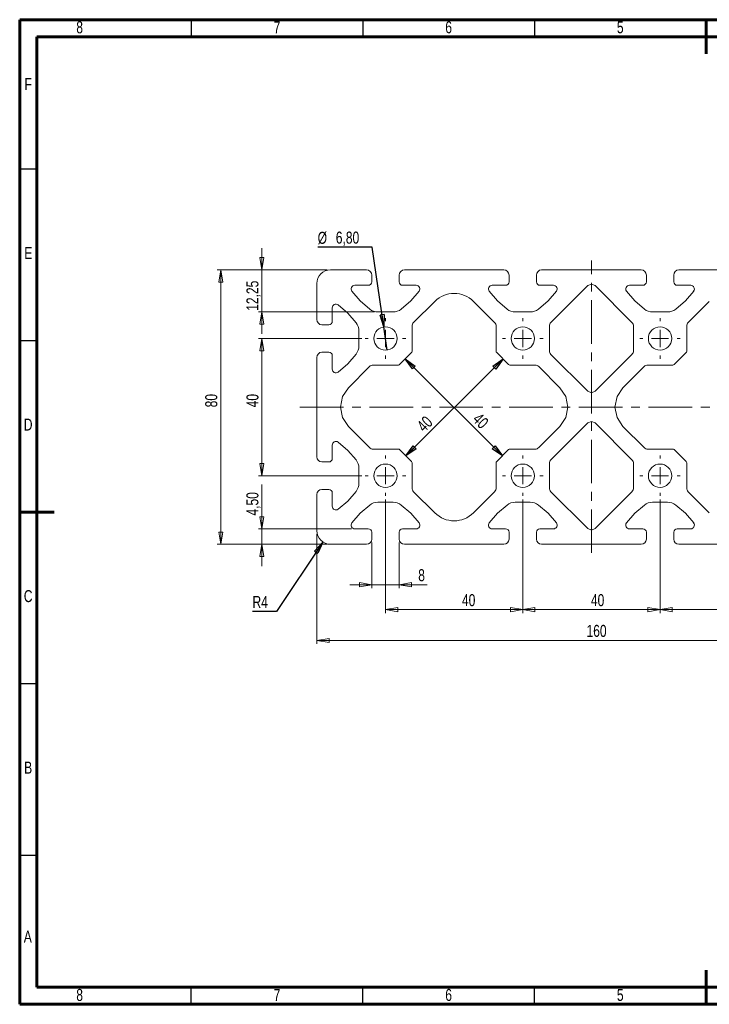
# Model space of a CAD drawing. Header units: millimetres. Extents: x 15 to 415, y 2 to 292.
# Tile 1 of 2: x 15 to 216, y 5 to 292. Entities that reach past the tile are written whole.
import ezdxf

# ---------------------------------------------------------------- set-up
doc = ezdxf.new("R2010")
doc.units = ezdxf.units.MM
doc.linetypes.add('CENTERX2', pattern=[20.32, 12.7, -2.54, 2.54, -2.54])
doc.layers.add('GRAU', color=8, linetype='Continuous')
doc.styles.add('SLDTEXTSTYLE0', font='TXT', dxfattribs={"width": 0.75})
doc.dimstyles.new('SLDDIMSTYLE0', dxfattribs={"dimtxt": 3.5, "dimasz": 3.556, "dimexe": 0, "dimexo": 0.0625, "dimgap": 0.875, "dimtad": 1, "dimrnd": 1e-09, "dimzin": 12, "dimdsep": 46, "dimtxsty": 'SLDTEXTSTYLE0', "dimblk1": 'CLOSED', "dimblk2": 'CLOSED', "dimsah": 1, "dimcen": 0.09, "dimadec": 0, "dimazin": 3, "dimtfac": 1, "dimtofl": 0, "dimtmove": 0, "dimatfit": 3, "dimldrblk": 'CLOSED', "dimfxl": 1, "dimfrac": 2, "dimtolj": 1, "dimtzin": 12, "dimarcsym": 0})
doc.dimstyles.new('SLDDIMSTYLE1', dxfattribs={"dimtxt": 3.5, "dimasz": 3.556, "dimexe": 0, "dimexo": 0.0625, "dimgap": 0.875, "dimtad": 1, "dimrnd": 1e-09, "dimzin": 12, "dimdsep": 46, "dimtxsty": 'SLDTEXTSTYLE0', "dimblk1": 'CLOSED', "dimblk2": 'CLOSED', "dimsah": 1, "dimcen": 0.09, "dimadec": 0, "dimazin": 3, "dimtfac": 1, "dimtmove": 0, "dimatfit": 0, "dimldrblk": 'CLOSED', "dimfxl": 1, "dimfrac": 2, "dimtolj": 1, "dimtzin": 12, "dimarcsym": 0})
doc.dimstyles.new('SLDDIMSTYLE2', dxfattribs={"dimtxt": 3.5, "dimasz": 3.556, "dimexe": 0, "dimexo": 0.0625, "dimgap": 0.875, "dimtad": 0, "dimtih": 1, "dimtoh": 1, "dimrnd": 1e-09, "dimzin": 12, "dimdsep": 46, "dimtxsty": 'SLDTEXTSTYLE0', "dimblk1": 'CLOSED', "dimblk2": 'CLOSED', "dimsah": 1, "dimcen": 0, "dimadec": 0, "dimazin": 3, "dimtfac": 1, "dimtofl": 0, "dimtmove": 0, "dimatfit": 3, "dimldrblk": 'CLOSED', "dimfxl": 1, "dimfrac": 2, "dimtolj": 1, "dimtzin": 12, "dimarcsym": 0})
doc.dimstyles.new('SLDDIMSTYLE3', dxfattribs={"dimtxt": 3.5, "dimasz": 3.556, "dimexe": 0, "dimexo": 0.0625, "dimgap": 0.875, "dimtad": 0, "dimtih": 1, "dimtoh": 1, "dimrnd": 1e-09, "dimzin": 12, "dimdsep": 46, "dimtxsty": 'SLDTEXTSTYLE0', "dimblk1": 'NONE', "dimblk2": 'CLOSED', "dimsah": 1, "dimcen": 0, "dimadec": 0, "dimazin": 3, "dimtfac": 1, "dimtmove": 0, "dimatfit": 3, "dimldrblk": 'NONE', "dimfxl": 1, "dimfrac": 2, "dimtolj": 1, "dimtzin": 12, "dimarcsym": 0})

# ---------------------------------------------------------------- blocks, each defined once
blk = doc.blocks.new('_CLOSED')
at = {"color": 0, "linetype": 'ByBlock', "lineweight": -2}
for p, q in [((-1, 0.166667), (0, 0)), ((-1, 0.166667), (-1, -0.166667)), ((0, 0), (-1, -0.166667)), ((0, 0), (-1, 0))]:
    blk.add_line(p, q, dxfattribs=at)
blk = doc.blocks.new('_D_1')
at = {"color": 7, "linetype": 'Continuous', "lineweight": 0}
for p, q in [((117.57, 139.58), (117.57, 126.31)), ((125.57, 139.58), (125.57, 126.31)), ((117.57, 127.31), (111.22, 127.31)), ((117.57, 127.31), (125.57, 127.31)), ((125.57, 127.31), (133.69, 127.31))]:
    blk.add_line(p, q, dxfattribs=at)
at = {"color": 7, "linetype": 'Continuous', "lineweight": 0, "xscale": 3.556, "yscale": 3.556}
blk.add_blockref('_CLOSED', (117.57, 127.31, -500), dxfattribs=at)
at = {"color": 7, "linetype": 'Continuous', "lineweight": 0, "xscale": 3.556, "yscale": 3.556, "rotation": 180}
blk.add_blockref('_CLOSED', (125.57, 127.31, -500), dxfattribs=at)
at = {"color": 7, "linetype": 'Continuous', "lineweight": 0, "insert": (131.1, 131.83), "char_height": 3.5, "attachment_point": 1, "style": 'SLDTEXTSTYLE0'}
blk.add_mtext('8', dxfattribs=at)
blk = doc.blocks.new('_D_2')
at = {"color": 7, "linetype": 'Continuous', "lineweight": 0}
for p, q in [((161.57, 152.18), (161.57, 119.04)), ((201.57, 152.18), (201.57, 119.04)), ((161.57, 120.04), (201.57, 120.04))]:
    blk.add_line(p, q, dxfattribs=at)
at = {"color": 7, "linetype": 'Continuous', "lineweight": 0, "xscale": 3.556, "yscale": 3.556, "rotation": 180}
blk.add_blockref('_CLOSED', (161.57, 120.04, -500), dxfattribs=at)
at = {"color": 7, "linetype": 'Continuous', "lineweight": 0, "xscale": 3.556, "yscale": 3.556}
blk.add_blockref('_CLOSED', (201.57, 120.04, -500), dxfattribs=at)
at = {"color": 7, "linetype": 'Continuous', "lineweight": 0, "insert": (181.42, 124.56), "char_height": 3.5, "attachment_point": 1, "style": 'SLDTEXTSTYLE0'}
blk.add_mtext('40', dxfattribs=at)
blk = doc.blocks.new('_D_3')
at = {"color": 7, "linetype": 'Continuous', "lineweight": 0}
for p, q in [((201.57, 152.18), (201.57, 119.04)), ((241.57, 152.18), (241.57, 119.04)), ((201.57, 120.04), (241.57, 120.04))]:
    blk.add_line(p, q, dxfattribs=at)
at = {"color": 7, "linetype": 'Continuous', "lineweight": 0, "xscale": 3.556, "yscale": 3.556, "rotation": 180}
blk.add_blockref('_CLOSED', (201.57, 120.04, -500), dxfattribs=at)
at = {"color": 7, "linetype": 'Continuous', "lineweight": 0, "xscale": 3.556, "yscale": 3.556}
blk.add_blockref('_CLOSED', (241.57, 120.04, -500), dxfattribs=at)
at = {"color": 7, "linetype": 'Continuous', "lineweight": 0, "insert": (218.94, 124.56), "char_height": 3.5, "attachment_point": 1, "style": 'SLDTEXTSTYLE0'}
blk.add_mtext('40', dxfattribs=at)
blk = doc.blocks.new('_D_4')
at = {"color": 7, "linetype": 'Continuous', "lineweight": 0}
for p, q in [((121.57, 152.18), (121.57, 119.04)), ((161.57, 152.18), (161.57, 119.04)), ((121.57, 120.04), (161.57, 120.04))]:
    blk.add_line(p, q, dxfattribs=at)
at = {"color": 7, "linetype": 'Continuous', "lineweight": 0, "xscale": 3.556, "yscale": 3.556, "rotation": 180}
blk.add_blockref('_CLOSED', (121.57, 120.04, -500), dxfattribs=at)
at = {"color": 7, "linetype": 'Continuous', "lineweight": 0, "xscale": 3.556, "yscale": 3.556}
blk.add_blockref('_CLOSED', (161.57, 120.04, -500), dxfattribs=at)
at = {"color": 7, "linetype": 'Continuous', "lineweight": 0, "insert": (143.85, 124.56), "char_height": 3.5, "attachment_point": 1, "style": 'SLDTEXTSTYLE0'}
blk.add_mtext('40', dxfattribs=at)
blk = doc.blocks.new('_D_5')
at = {"color": 7, "linetype": 'Continuous', "lineweight": 0}
for p, q in [((101.57, 142.08), (101.57, 110.08)), ((261.57, 142.08), (261.57, 110.08)), ((101.57, 111.08), (261.57, 111.08))]:
    blk.add_line(p, q, dxfattribs=at)
at = {"color": 7, "linetype": 'Continuous', "lineweight": 0, "xscale": 3.556, "yscale": 3.556, "rotation": 180}
blk.add_blockref('_CLOSED', (101.57, 111.08, -500), dxfattribs=at)
at = {"color": 7, "linetype": 'Continuous', "lineweight": 0, "xscale": 3.556, "yscale": 3.556}
blk.add_blockref('_CLOSED', (261.57, 111.08, -500), dxfattribs=at)
at = {"color": 7, "linetype": 'Continuous', "lineweight": 0, "insert": (180.13, 115.59), "char_height": 3.5, "attachment_point": 1, "style": 'SLDTEXTSTYLE0'}
blk.add_mtext('160', dxfattribs=at)
blk = doc.blocks.new('_D_6')
at = {"color": 7, "linetype": 'Continuous', "lineweight": 0}
for p, q in [((85.57, 219.08), (85.57, 225.43)), ((104.57, 219.08), (84.57, 219.08)), ((85.57, 219.08), (85.57, 206.83)), ((118.37, 206.83), (84.57, 206.83)), ((85.57, 206.83), (85.57, 200.48))]:
    blk.add_line(p, q, dxfattribs=at)
at = {"color": 7, "linetype": 'Continuous', "lineweight": 0, "xscale": 3.556, "yscale": 3.556}
for p, rotation in [((85.57, 219.08, -500), 270), ((85.57, 206.83, -500), 90)]:
    blk.add_blockref('_CLOSED', p, dxfattribs=dict(at, rotation=rotation))
at = {"color": 7, "linetype": 'Continuous', "lineweight": 0, "insert": (81.05, 207.14), "char_height": 3.5, "attachment_point": 1, "rotation": 90, "style": 'SLDTEXTSTYLE0'}
blk.add_mtext('12,25', dxfattribs=at)
blk = doc.blocks.new('_D_7')
at = {"color": 7, "linetype": 'Continuous', "lineweight": 0}
for p, q in [((85.57, 143.58), (85.57, 156.51)), ((111.65, 143.58), (84.57, 143.58)), ((85.57, 139.08), (85.57, 143.58)), ((104.57, 139.08), (84.57, 139.08)), ((85.57, 139.08), (85.57, 132.73))]:
    blk.add_line(p, q, dxfattribs=at)
at = {"color": 7, "linetype": 'Continuous', "lineweight": 0, "xscale": 3.556, "yscale": 3.556}
for p, rotation in [((85.57, 143.58, -500), 270), ((85.57, 139.08, -500), 90)]:
    blk.add_blockref('_CLOSED', p, dxfattribs=dict(at, rotation=rotation))
at = {"color": 7, "linetype": 'Continuous', "lineweight": 0, "insert": (81.05, 147.46), "char_height": 3.5, "attachment_point": 1, "rotation": 90, "style": 'SLDTEXTSTYLE0'}
blk.add_mtext('4,50', dxfattribs=at)
blk = doc.blocks.new('_D_8')
at = {"color": 7, "linetype": 'Continuous', "lineweight": 0}
for p, q in [((114.67, 199.08), (84.57, 199.08)), ((85.57, 199.08), (85.57, 159.08)), ((114.67, 159.08), (84.57, 159.08))]:
    blk.add_line(p, q, dxfattribs=at)
at = {"color": 7, "linetype": 'Continuous', "lineweight": 0, "xscale": 3.556, "yscale": 3.556}
for p, rotation in [((85.57, 199.08, -500), 90), ((85.57, 159.08, -500), 270)]:
    blk.add_blockref('_CLOSED', p, dxfattribs=dict(at, rotation=rotation))
at = {"color": 7, "linetype": 'Continuous', "lineweight": 0, "insert": (81.05, 179), "char_height": 3.5, "attachment_point": 1, "rotation": 90, "style": 'SLDTEXTSTYLE0'}
blk.add_mtext('40', dxfattribs=at)
blk = doc.blocks.new('_D_9')
at = {"color": 7, "linetype": 'Continuous', "lineweight": 0}
for p, q in [((104.57, 219.08), (72.57, 219.08)), ((73.57, 219.08), (73.57, 139.08)), ((104.57, 139.08), (72.57, 139.08))]:
    blk.add_line(p, q, dxfattribs=at)
at = {"color": 7, "linetype": 'Continuous', "lineweight": 0, "xscale": 3.556, "yscale": 3.556}
for p, rotation in [((73.57, 219.08, -500), 90), ((73.57, 139.08, -500), 270)]:
    blk.add_blockref('_CLOSED', p, dxfattribs=dict(at, rotation=rotation))
at = {"color": 7, "linetype": 'Continuous', "lineweight": 0, "insert": (69.05, 179), "char_height": 3.5, "attachment_point": 1, "rotation": 90, "style": 'SLDTEXTSTYLE0'}
blk.add_mtext('80', dxfattribs=at)
blk = doc.blocks.new('_D_10')
at = {"layer": 'GRAU'}
for p, q in [((103.34, 139.75), (89.83, 119.51)), ((89.83, 119.51), (82.82, 119.51))]:
    blk.add_line(p, q, dxfattribs=at)
at = {"layer": 'GRAU', "xscale": 3.556, "yscale": 3.556, "rotation": 56.2736521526}
blk.add_blockref('_CLOSED', (103.34, 139.75, -500), dxfattribs=at)
at = {"layer": 'GRAU', "insert": (82.82, 124.02), "char_height": 3.5, "attachment_point": 1, "style": 'SLDTEXTSTYLE0'}
blk.add_mtext('R4', dxfattribs=at)
blk = doc.blocks.new('_D_11')
at = {"layer": 'GRAU'}
for p, q in [((117.73, 225.66), (101.81, 225.66)), ((121.08, 202.45), (117.73, 225.66)), ((122.05, 195.72), (121.08, 202.45))]:
    blk.add_line(p, q, dxfattribs=at)
at = {"layer": 'GRAU', "xscale": 3.556, "yscale": 3.556, "rotation": 278.2135912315}
blk.add_blockref('_CLOSED', (121.08, 202.45, -500), dxfattribs=at)
at = {"layer": 'GRAU', "char_height": 3.5, "attachment_point": 1, "style": 'SLDTEXTSTYLE0'}
for s, insert in [('%%c', (101.81, 230.17)), ('6,80', (107.09, 230.23))]:
    blk.add_mtext(s, dxfattribs=dict(at, insert=insert))
blk = doc.blocks.new('_NONE')
blk = doc.blocks.new('_D_12')
at = {"layer": 'GRAU'}
blk.add_line((127.33, 193.13), (155.62, 164.85), dxfattribs=at)
at = {"layer": 'GRAU', "xscale": 3.556, "yscale": 3.556}
for p, rotation in [((127.33, 193.13, -500), 135), ((155.62, 164.85, -500), 315)]:
    blk.add_blockref('_CLOSED', p, dxfattribs=dict(at, rotation=rotation))
at = {"layer": 'GRAU', "insert": (149.15, 177.7), "char_height": 3.5, "attachment_point": 1, "rotation": 315, "style": 'SLDTEXTSTYLE0'}
blk.add_mtext('40', dxfattribs=at)
blk = doc.blocks.new('_D_13')
at = {"layer": 'GRAU'}
blk.add_line((155.82, 193.11), (127.53, 164.83), dxfattribs=at)
at = {"layer": 'GRAU', "xscale": 3.556, "yscale": 3.556}
for p, rotation in [((155.82, 193.11, -500), 45), ((127.53, 164.83, -500), 225)]:
    blk.add_blockref('_CLOSED', p, dxfattribs=dict(at, rotation=rotation))
at = {"layer": 'GRAU', "insert": (130.37, 174.04), "char_height": 3.5, "attachment_point": 1, "rotation": 45, "style": 'SLDTEXTSTYLE0'}
blk.add_mtext('40', dxfattribs=at)
blk = doc.blocks.new('SW_CENTERMARKSYMBOL_0')
at = {"color": 0, "linetype": 'Continuous', "lineweight": 0}
for p, q in [((0, 5), (0, 5.9)), ((-5, 0), (-5.9, 0)), ((0, 0), (-2.5, 0)), ((0, 0), (0, 2.5)), ((0, 0), (0, -2.5)), ((0, 0), (2.5, 0)), ((5, 0), (5.9, 0)), ((0, -5), (0, -5.9))]:
    blk.add_line(p, q, dxfattribs=at)
blk = doc.blocks.new('SW_CENTERMARKSYMBOL_1')
at = {"color": 0, "linetype": 'Continuous', "lineweight": 0}
for p, q in [((0, 5), (0, 5.9)), ((-5, 0), (-5.9, 0)), ((0, 0), (-2.5, 0)), ((0, 0), (0, 2.5)), ((0, 0), (0, -2.5)), ((0, 0), (2.5, 0)), ((5, 0), (5.9, 0)), ((0, -5), (0, -5.9))]:
    blk.add_line(p, q, dxfattribs=at)
blk = doc.blocks.new('SW_CENTERMARKSYMBOL_2')
at = {"color": 0, "linetype": 'Continuous', "lineweight": 0}
for p, q in [((0, 5), (0, 5.9)), ((-5, 0), (-5.9, 0)), ((0, 0), (-2.5, 0)), ((0, 0), (0, 2.5)), ((0, 0), (0, -2.5)), ((0, 0), (2.5, 0)), ((5, 0), (5.9, 0)), ((0, -5), (0, -5.9))]:
    blk.add_line(p, q, dxfattribs=at)
blk = doc.blocks.new('SW_CENTERMARKSYMBOL_5')
at = {"color": 0, "linetype": 'Continuous', "lineweight": 0}
for p, q in [((0, 5), (0, 5.9)), ((-5, 0), (-5.9, 0)), ((0, 0), (-2.5, 0)), ((0, 0), (0, 2.5)), ((0, 0), (0, -2.5)), ((0, 0), (2.5, 0)), ((5, 0), (5.9, 0)), ((0, -5), (0, -5.9))]:
    blk.add_line(p, q, dxfattribs=at)
blk = doc.blocks.new('SW_CENTERMARKSYMBOL_6')
at = {"color": 0, "linetype": 'Continuous', "lineweight": 0}
for p, q in [((0, 5), (0, 5.9)), ((-5, 0), (-5.9, 0)), ((0, 0), (-2.5, 0)), ((0, 0), (0, 2.5)), ((0, 0), (0, -2.5)), ((0, 0), (2.5, 0)), ((5, 0), (5.9, 0)), ((0, -5), (0, -5.9))]:
    blk.add_line(p, q, dxfattribs=at)
blk = doc.blocks.new('SW_CENTERMARKSYMBOL_7')
at = {"color": 0, "linetype": 'Continuous', "lineweight": 0}
for p, q in [((0, 5), (0, 5.9)), ((-5, 0), (-5.9, 0)), ((0, 0), (-2.5, 0)), ((0, 0), (0, 2.5)), ((0, 0), (0, -2.5)), ((0, 0), (2.5, 0)), ((5, 0), (5.9, 0)), ((0, -5), (0, -5.9))]:
    blk.add_line(p, q, dxfattribs=at)

msp = doc.modelspace()

# ---------------------------------------------------------------- linework, layer by layer
at = {"color": 7, "linetype": 'Continuous', "lineweight": 60}
for p, q in [((15, 292), (415, 292)), ((15, 5), (15, 292)), ((215, 292), (215, 282)), ((20, 287), (410, 287)), ((20, 10), (20, 287)), ((15, 148.5), (25, 148.5)), ((215, 5), (215, 15)), ((410, 10), (20, 10)), ((415, 5), (15, 5))]:
    msp.add_line(p, q, dxfattribs=at)
at = {"color": 7, "linetype": 'Continuous', "lineweight": 30}
for p, q in [((65, 292), (65, 287)), ((115, 292), (115, 287)), ((165, 292), (165, 287)), ((15, 248.5), (20, 248.5)), ((15, 198.5), (20, 198.5)), ((15, 98.5), (20, 98.5)), ((15, 48.5), (20, 48.5)), ((65, 5), (65, 10)), ((115, 5), (115, 10)), ((165, 5), (165, 10))]:
    msp.add_line(p, q, dxfattribs=at)
at = {"color": 7, "linetype": 'CENTERX2', "lineweight": 0}
for p, q in [((181.566, 136.562), (181.566, 221.836)), ((96.637, 179.08), (262.564, 179.08))]:
    msp.add_line(p, q, dxfattribs=at)
at = {"color": 7, "linetype": 'Continuous', "lineweight": 15}
for p, q in [((116.066, 219.08), (105.566, 219.08)), ((156.066, 219.08), (127.066, 219.08)), ((196.066, 219.08), (167.066, 219.08)), ((236.066, 219.08), (207.066, 219.08)), ((117.566, 215.58), (117.566, 217.58)), ((125.566, 217.58), (125.566, 215.58)), ((157.566, 215.58), (157.566, 217.58)), ((165.566, 217.58), (165.566, 215.58)), ((197.566, 215.58), (197.566, 217.58)), ((205.566, 217.58), (205.566, 215.58)), ((101.566, 215.08), (101.566, 204.58)), ((114.187, 210.044), (111.777, 212.853)), ((112.65, 214.58), (116.566, 214.58)), ((126.566, 214.58), (130.482, 214.58)), ((131.355, 212.853), (128.945, 210.044)), ((154.187, 210.044), (151.777, 212.853)), ((152.65, 214.58), (156.566, 214.58)), ((166.566, 214.58), (170.482, 214.58)), ((171.355, 212.853), (168.945, 210.044)), ((180.505, 214.484), (169.755, 203.734)), ((181.566, 214.923), (180.505, 214.484)), ((182.627, 214.484), (181.566, 214.923)), ((193.377, 203.734), (182.627, 214.484)), ((194.187, 210.044), (191.777, 212.853)), ((192.65, 214.58), (196.566, 214.58)), ((206.566, 214.58), (210.482, 214.58)), ((211.355, 212.853), (208.945, 210.044)), ((116.986, 207.621), (114.187, 210.044)), ((128.945, 210.044), (126.146, 207.621)), ((135.909, 209.888), (129.755, 203.734)), ((153.377, 203.734), (147.223, 209.888)), ((156.986, 207.621), (154.187, 210.044)), ((168.945, 210.044), (166.146, 207.621)), ((196.986, 207.621), (194.187, 210.044)), ((208.945, 210.044), (206.146, 207.621)), ((215.909, 209.888), (209.755, 203.734)), ((106.066, 204.08), (106.066, 207.996)), ((107.793, 208.869), (110.602, 206.459)), ((123.759, 206.83), (119.373, 206.83)), ((163.759, 206.83), (159.373, 206.83)), ((203.759, 206.83), (199.373, 206.83)), ((110.602, 206.459), (113.025, 203.66)), ((103.066, 203.08), (105.066, 203.08)), ((113.816, 201.273), (113.816, 196.887)), ((129.316, 202.673), (129.316, 195.322)), ((153.816, 195.322), (153.816, 202.673)), ((169.316, 202.673), (169.316, 195.487)), ((193.816, 195.487), (193.816, 202.673)), ((209.316, 202.673), (209.316, 195.322)), ((101.566, 193.58), (101.566, 164.58)), ((105.066, 195.08), (103.066, 195.08)), ((106.066, 190.164), (106.066, 194.08)), ((113.025, 194.5), (110.602, 191.701)), ((129.169, 194.968), (125.678, 191.477)), ((157.454, 191.477), (153.962, 194.968)), ((169.755, 194.426), (180.505, 183.676)), ((182.627, 183.676), (193.377, 194.426)), ((209.169, 194.968), (205.678, 191.477)), ((110.602, 191.701), (107.793, 189.291)), ((116.912, 190.891), (110.758, 184.737)), ((125.324, 191.33), (117.973, 191.33)), ((165.159, 191.33), (157.807, 191.33)), ((172.373, 184.737), (166.22, 190.891)), ((196.912, 190.891), (190.758, 184.737)), ((205.324, 191.33), (197.973, 191.33)), ((110.758, 184.737), (109.024, 182.142)), ((174.108, 182.142), (172.373, 184.737)), ((190.758, 184.737), (189.024, 182.142)), ((109.024, 182.142), (108.415, 179.08)), ((174.717, 179.08), (174.108, 182.142)), ((180.505, 183.676), (181.566, 183.237)), ((181.566, 183.237), (182.627, 183.676)), ((189.024, 182.142), (188.415, 179.08)), ((108.415, 179.08), (109.024, 176.019)), ((174.108, 176.019), (174.717, 179.08)), ((188.415, 179.08), (189.024, 176.019)), ((109.024, 176.019), (110.758, 173.423)), ((172.373, 173.423), (174.108, 176.019)), ((189.024, 176.019), (190.758, 173.423)), ((110.758, 173.423), (116.912, 167.269)), ((166.22, 167.269), (172.373, 173.423)), ((180.505, 174.484), (169.755, 163.734)), ((181.566, 174.923), (180.505, 174.484)), ((182.627, 174.484), (181.566, 174.923)), ((193.377, 163.734), (182.627, 174.484)), ((190.758, 173.423), (196.912, 167.269)), ((106.066, 164.08), (106.066, 167.996)), ((107.793, 168.869), (110.602, 166.459)), ((117.973, 166.83), (125.324, 166.83)), ((125.678, 166.684), (129.169, 163.192)), ((153.962, 163.192), (157.454, 166.684)), ((157.807, 166.83), (165.159, 166.83)), ((197.973, 166.83), (205.324, 166.83)), ((205.678, 166.684), (209.169, 163.192)), ((110.602, 166.459), (113.025, 163.66)), ((103.066, 163.08), (105.066, 163.08)), ((113.816, 161.273), (113.816, 156.887)), ((129.316, 162.839), (129.316, 155.487)), ((153.816, 155.487), (153.816, 162.839)), ((169.316, 162.673), (169.316, 155.487)), ((193.816, 155.487), (193.816, 162.673)), ((209.316, 162.839), (209.316, 155.487)), ((105.066, 155.08), (103.066, 155.08)), ((101.566, 153.58), (101.566, 143.08)), ((106.066, 150.164), (106.066, 154.08)), ((113.025, 154.5), (110.602, 151.701)), ((129.755, 154.426), (135.909, 148.273)), ((147.223, 148.273), (153.377, 154.426)), ((169.755, 154.426), (180.505, 143.676)), ((182.627, 143.676), (193.377, 154.426)), ((209.755, 154.426), (215.909, 148.273)), ((110.602, 151.701), (107.793, 149.291)), ((114.187, 148.117), (116.986, 150.54)), ((119.373, 151.33), (123.759, 151.33)), ((126.146, 150.54), (128.945, 148.117)), ((154.187, 148.117), (156.986, 150.54)), ((159.373, 151.33), (163.759, 151.33)), ((166.146, 150.54), (168.945, 148.117)), ((194.187, 148.117), (196.986, 150.54)), ((199.373, 151.33), (203.759, 151.33)), ((206.146, 150.54), (208.945, 148.117)), ((111.777, 145.307), (114.187, 148.117)), ((128.945, 148.117), (131.355, 145.307)), ((151.777, 145.307), (154.187, 148.117)), ((168.945, 148.117), (171.355, 145.307)), ((191.777, 145.307), (194.187, 148.117)), ((208.945, 148.117), (211.355, 145.307)), ((116.566, 143.58), (112.65, 143.58)), ((130.482, 143.58), (126.566, 143.58)), ((156.566, 143.58), (152.65, 143.58)), ((170.482, 143.58), (166.566, 143.58)), ((180.505, 143.676), (181.566, 143.237)), ((181.566, 143.237), (182.627, 143.676)), ((196.566, 143.58), (192.65, 143.58)), ((210.482, 143.58), (206.566, 143.58)), ((117.566, 140.58), (117.566, 142.58)), ((125.566, 142.58), (125.566, 140.58)), ((157.566, 140.58), (157.566, 142.58)), ((165.566, 142.58), (165.566, 140.58)), ((197.566, 140.58), (197.566, 142.58)), ((205.566, 142.58), (205.566, 140.58)), ((105.566, 139.08), (116.066, 139.08)), ((127.066, 139.08), (156.066, 139.08)), ((167.066, 139.08), (196.066, 139.08)), ((207.066, 139.08), (236.066, 139.08))]:
    msp.add_line(p, q, dxfattribs=at)
for centre in [(121.566, 199.08), (161.566, 199.08), (201.566, 199.08), (121.566, 159.08), (161.566, 159.08), (201.566, 159.08)]:
    msp.add_circle(centre, 3.4, dxfattribs=at)
for centre, radius, start, end in [((105.566, 215.08), 4, 90, 180), ((116.066, 217.58), 1.5, 0, 90), ((127.066, 217.58), 1.5, 90, 180), ((156.066, 217.58), 1.5, 0, 90), ((167.066, 217.58), 1.5, 90, 180), ((196.066, 217.58), 1.5, 0, 90), ((207.066, 217.58), 1.5, 90, 180), ((116.566, 215.58), 1, 270, 360), ((126.566, 215.58), 1, 180, 270), ((156.566, 215.58), 1, 270, 0), ((166.566, 215.58), 1, 180, 270), ((196.566, 215.58), 1, 270, 360), ((206.566, 215.58), 1, 180, 270), ((112.65, 213.496), 1.084, 90, 216.37503), ((130.482, 213.496), 1.084, 323.62497, 90), ((152.65, 213.496), 1.084, 90, 216.37503), ((170.482, 213.496), 1.084, 323.62497, 90), ((192.65, 213.496), 1.084, 90, 216.37503), ((210.482, 213.496), 1.084, 323.62497, 90), ((141.566, 204.231), 8, 45, 135), ((107.15, 207.996), 1.084, 53.62497, 180), ((119.373, 210.83), 4, 233.35807, 270), ((123.759, 210.83), 4, 270, 306.64193), ((159.373, 210.83), 4, 233.35807, 270), ((163.759, 210.83), 4, 270, 306.64193), ((199.373, 210.83), 4, 233.35807, 270), ((203.759, 210.83), 4, 270, 306.64193), ((103.066, 204.58), 1.5, 180, 270), ((105.066, 204.08), 1, 270, 0), ((109.816, 201.273), 4, 0, 36.64193), ((130.816, 202.673), 1.5, 135, 180), ((152.316, 202.673), 1.5, 360, 45), ((170.816, 202.673), 1.5, 135, 180), ((192.316, 202.673), 1.5, 0, 45), ((210.816, 202.673), 1.5, 135, 180), ((109.816, 196.887), 4, 323.35807, 0), ((128.816, 195.322), 0.5, 315, 360), ((154.316, 195.322), 0.5, 180, 225), ((170.816, 195.487), 1.5, 180, 225), ((192.316, 195.487), 1.5, 315, 0), ((208.816, 195.322), 0.5, 315, 0), ((103.066, 193.58), 1.5, 90, 180), ((105.066, 194.08), 1, 0, 90), ((107.15, 190.164), 1.084, 180, 306.37503), ((117.973, 189.83), 1.5, 90, 135), ((125.324, 191.83), 0.5, 270, 315), ((157.807, 191.83), 0.5, 225, 270), ((165.159, 189.83), 1.5, 45, 90), ((197.973, 189.83), 1.5, 90, 135), ((205.324, 191.83), 0.5, 270, 315), ((107.15, 167.996), 1.084, 53.62497, 180), ((117.973, 168.33), 1.5, 225, 270), ((125.324, 166.33), 0.5, 45, 90), ((157.807, 166.33), 0.5, 90, 135), ((165.159, 168.33), 1.5, 270, 315), ((197.973, 168.33), 1.5, 225, 270), ((205.324, 166.33), 0.5, 45, 90), ((103.066, 164.58), 1.5, 180, 270), ((105.066, 164.08), 1, 270, 0), ((109.816, 161.273), 4, 0, 36.64193), ((170.816, 162.673), 1.5, 135, 180), ((192.316, 162.673), 1.5, 0, 45), ((128.816, 162.839), 0.5, 0, 45), ((154.316, 162.839), 0.5, 135, 180), ((208.816, 162.839), 0.5, 360, 45), ((103.066, 153.58), 1.5, 90, 180), ((105.066, 154.08), 1, 0, 90), ((109.816, 156.887), 4, 323.35807, 0), ((130.816, 155.487), 1.5, 180, 225), ((152.316, 155.487), 1.5, 315, 0), ((170.816, 155.487), 1.5, 180, 225), ((192.316, 155.487), 1.5, 315, 360), ((210.816, 155.487), 1.5, 180, 225), ((107.15, 150.164), 1.084, 180, 306.37503), ((119.373, 147.33), 4, 90, 126.64193), ((123.759, 147.33), 4, 53.35807, 90), ((159.373, 147.33), 4, 90, 126.64193), ((163.759, 147.33), 4, 53.35807, 90), ((199.373, 147.33), 4, 90, 126.64193), ((203.759, 147.33), 4, 53.35807, 90), ((141.566, 153.929), 8, 225, 315), ((112.65, 144.664), 1.084, 143.62497, 270), ((116.566, 142.58), 1, 0, 90), ((126.566, 142.58), 1, 90, 180), ((130.482, 144.664), 1.084, 270, 36.37503), ((152.65, 144.664), 1.084, 143.62497, 270), ((156.566, 142.58), 1, 0, 90), ((166.566, 142.58), 1, 90, 180), ((170.482, 144.664), 1.084, 270, 36.37503), ((192.65, 144.664), 1.084, 143.62497, 270), ((196.566, 142.58), 1, 0, 90), ((206.566, 142.58), 1, 90, 180), ((210.482, 144.664), 1.084, 270, 36.37503), ((105.566, 143.08), 4, 180, 270), ((116.066, 140.58), 1.5, 270, 0), ((127.066, 140.58), 1.5, 180, 270), ((156.066, 140.58), 1.5, 270, 0), ((167.066, 140.58), 1.5, 180, 270), ((196.066, 140.58), 1.5, 270, 0), ((207.066, 140.58), 1.5, 180, 270)]:
    msp.add_arc(centre, radius, start, end, dxfattribs=at)

# ---------------------------------------------------------------- block references
at = {"color": 7, "linetype": 'Continuous', "lineweight": 0}
for name, p in [('SW_CENTERMARKSYMBOL_0', (121.566, 199.08)), ('SW_CENTERMARKSYMBOL_1', (161.566, 199.08)), ('SW_CENTERMARKSYMBOL_2', (201.566, 199.08)), ('SW_CENTERMARKSYMBOL_7', (121.566, 159.08)), ('SW_CENTERMARKSYMBOL_6', (161.566, 159.08)), ('SW_CENTERMARKSYMBOL_5', (201.566, 159.08))]:
    msp.add_blockref(name, p, dxfattribs=at)

# ---------------------------------------------------------------- texts
at = {"color": 7, "linetype": 'Continuous', "lineweight": 0, "char_height": 3.5, "attachment_point": 2, "style": 'SLDTEXTSTYLE0'}
for s, insert in [('8', (32.465, 291.541)), ('7', (89.965, 291.541)), ('6', (139.965, 291.541)), ('5', (189.965, 291.541)), ('F', (17.464, 274.982)), ('E', (17.506, 225.732)), ('D', (17.46, 175.732)), ('C', (17.464, 125.732)), ('B', (17.473, 75.732)), ('A', (17.36, 26.482)), ('8', (32.465, 9.482)), ('7', (89.965, 9.482)), ('6', (139.965, 9.482)), ('5', (189.965, 9.482))]:
    msp.add_mtext(s, dxfattribs=dict(at, insert=insert))

# ---------------------------------------------------------------- dimensions: what is measured, and where the dimension line sits
at = {"color": 7, "linetype": 'Continuous', "lineweight": 0}
for base, p1, p2, dimstyle, picture, middle in [((85.566, 206.83), (105.566, 219.08), (119.373, 206.83), 'SLDDIMSTYLE1', '_D_6', (85.566, 212.958)), ((73.566, 139.08), (105.566, 219.08), (105.566, 139.08), 'SLDDIMSTYLE0', '_D_9', (73.566, 181.582)), ((85.566, 159.08), (115.666, 199.08), (115.666, 159.08), 'SLDDIMSTYLE0', '_D_8', (85.566, 181.582)), ((85.566, 143.58), (105.566, 139.08), (112.65, 143.58), 'SLDDIMSTYLE1', '_D_7', (85.566, 151.987))]:
    dim = msp.add_linear_dim(base=base, p1=p1, p2=p2, angle=90, dimstyle=dimstyle, dxfattribs=at)
    dim.commit()
    dim.dimension.update_dxf_attribs({"geometry": picture, "text_midpoint": middle, "dimtype": 160})
for base, p1, p2, dimstyle, picture, middle in [((161.566, 120.045), (121.566, 153.18), (161.566, 153.18), 'SLDDIMSTYLE0', '_D_4', (146.437, 120.045)), ((201.566, 120.045), (161.566, 153.18), (201.566, 153.18), 'SLDDIMSTYLE0', '_D_2', (184.006, 120.045)), ((241.566, 120.045), (201.566, 153.18), (241.566, 153.18), 'SLDDIMSTYLE0', '_D_3', (221.524, 120.045)), ((261.566, 111.08), (101.566, 143.08), (261.566, 143.08), 'SLDDIMSTYLE0', '_D_5', (184.006, 111.08)), ((125.566, 127.315), (117.566, 140.58), (125.566, 140.58), 'SLDDIMSTYLE1', '_D_1', (132.392, 127.315))]:
    dim = msp.add_linear_dim(base=base, p1=p1, p2=p2, dimstyle=dimstyle, dxfattribs=at)
    dim.commit()
    dim.dimension.update_dxf_attribs({"geometry": picture, "text_midpoint": middle, "dimtype": 160})
at = {"layer": 'GRAU'}
dim = msp.add_diameter_dim_2p(p1=(122.052, 195.715), p2=(121.08, 202.445), dimstyle='SLDDIMSTYLE3', dxfattribs=at)
dim.commit()
dim.dimension.update_dxf_attribs({"geometry": '_D_11', "text_midpoint": (108.977, 228.466), "dimtype": 163})
for base, p1, p2, angle, picture, middle in [((155.617, 164.847), (125.678, 191.477), (153.962, 163.192), 315, '_D_12', (147.785, 172.68)), ((127.535, 164.827), (157.454, 191.477), (129.169, 163.192), 45, '_D_13', (135.387, 172.68))]:
    dim = msp.add_linear_dim(base=base, p1=p1, p2=p2, angle=angle, dimstyle='SLDDIMSTYLE0', dxfattribs=at)
    dim.commit()
    dim.dimension.update_dxf_attribs({"geometry": picture, "text_midpoint": middle, "dimtype": 160})
dim = msp.add_radius_dim(center=(105.566, 143.08), mpoint=(103.345, 139.753), dimstyle='SLDDIMSTYLE2', dxfattribs=at)
dim.commit()
dim.dimension.update_dxf_attribs({"geometry": '_D_10', "text_midpoint": (85.53, 122.284), "dimtype": 164})

doc.saveas('drawing.dxf')
